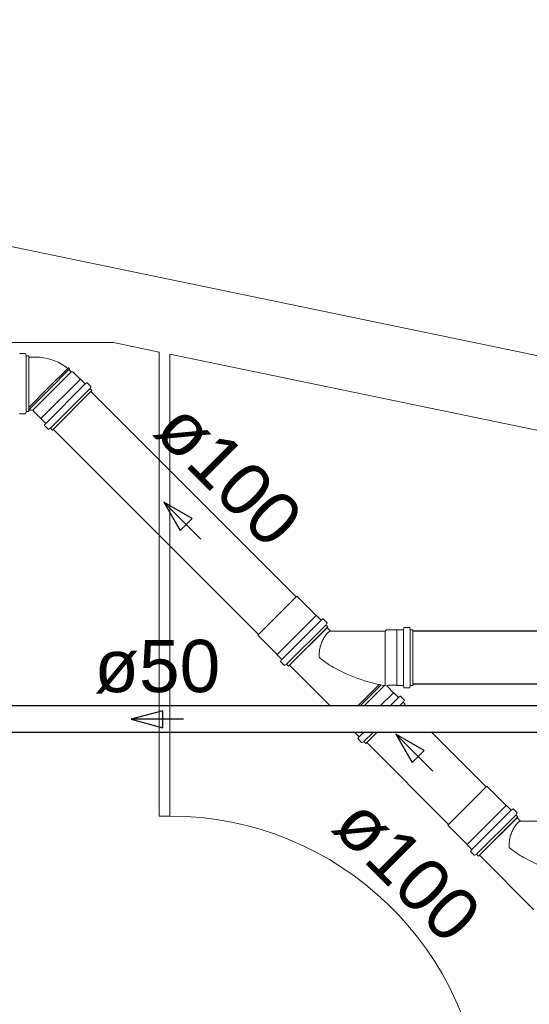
# Model space of a CAD drawing. Header units: millimetres. Extents: x 567 to 934, y -1 to 364.
# Tile 199 of 256: x 616.28 to 618.23, y 168.52 to 172.28. Entities that reach past the tile are written whole.
import ezdxf

# ---------------------------------------------------------------- set-up
doc = ezdxf.new("R2010")
doc.units = ezdxf.units.MM
doc.header["$MEASUREMENT"] = 0
doc.linetypes.add('NULL', pattern=[0])
doc.layers.add('ARQ FINA', color=8, linetype='Continuous')
for name, color, linetype, lineweight in [('CV-Condutos', 14, 'Continuous', 25), ('CV-Sentido conduto', 14, 'Continuous', 30), ('CV-Textos conduto', 7, 'Continuous', 9), ('Simbolos', 14, 'Continuous', 20), ('Simbolos_int', 14, 'Continuous', 15), ('TQ-Condutos', 14, 'Continuous', 25), ('TQ-Sentido conduto', 14, 'Continuous', 30), ('TQ-Textos conduto', 7, 'Continuous', 9)]:
    doc.layers.add(name, color=color, linetype=linetype, lineweight=lineweight)
doc.styles.add('Arial', font='arial.ttf')

msp = doc.modelspace()

# ---------------------------------------------------------------- linework, layer by layer
at = {"layer": 'ARQ FINA', "lineweight": 5}
for p, q in [((666.8823, 160.9083), (602.6777, 174.2348)), ((627.4774, 169.0873), (613.0374, 172.0845)), ((613.3174, 171.0502), (616.643, 171.0502)), ((616.643, 171.0502), (616.8174, 171.014)), ((616.8174, 171.014), (616.8174, 169.2391)), ((616.8574, 171.0057), (619.9174, 170.3705)), ((616.8574, 169.2391), (616.8574, 171.0057)), ((616.8174, 169.2391), (616.8574, 169.2391))]:
    msp.add_line(p, q, dxfattribs=at)
msp.add_arc((616.8574, 168.0391), 1.2007, 1.9092, 90, dxfattribs=at)
at = {"layer": 'CV-Condutos'}
for p, q in [((618.7437, 169.6606), (614.7695, 169.6606)), ((618.7437, 169.5592), (614.7695, 169.5592))]:
    msp.add_line(p, q, dxfattribs=at)
at = {"layer": 'CV-Sentido conduto'}
for p, q in [((616.8306, 169.6423), (616.7099, 169.6099)), ((616.8306, 169.5776), (616.8306, 169.6423)), ((616.7099, 169.6099), (616.8306, 169.5776))]:
    msp.add_line(p, q, dxfattribs=at)
msp.add_lwpolyline([(616.9099, 169.6099), (616.7099, 169.6099)], dxfattribs=at)
at = {"layer": 'Simbolos'}
for p, q in [((616.3046, 171.0086), (616.2857, 171.0086)), ((616.3065, 171.0071), (616.3081, 171.0013)), ((616.3189, 170.9998), (616.31, 170.9998)), ((616.3189, 170.9998), (616.3189, 170.7868)), ((616.3453, 170.9949), (616.3189, 170.9949)), ((616.4674, 170.9513), (616.4697, 170.9532)), ((616.4739, 170.9491), (616.4697, 170.9532)), ((616.4719, 170.9467), (616.4001, 170.8749)), ((616.4719, 170.9467), (616.4739, 170.9491)), ((616.4807, 170.938), (616.4719, 170.9467)), ((616.4869, 170.938), (616.4807, 170.938)), ((616.5148, 170.91), (616.4869, 170.938)), ((616.5156, 170.91), (616.5148, 170.91)), ((616.5326, 170.893), (616.5156, 170.91)), ((616.5393, 170.8962), (616.5353, 170.8929)), ((616.5554, 170.8827), (616.542, 170.896)), ((616.5557, 170.8803), (616.5527, 170.875)), ((616.5593, 170.8663), (616.4087, 170.7157)), ((616.5593, 170.8663), (616.553, 170.8726)), ((616.3046, 170.778), (616.2857, 170.778)), ((616.3065, 170.7795), (616.3081, 170.7853)), ((616.3189, 170.7868), (616.31, 170.7868)), ((616.334, 170.7917), (616.3189, 170.7917)), ((616.337, 170.7881), (616.337, 170.7887)), ((616.3649, 170.7601), (616.337, 170.7881)), ((616.3649, 170.7594), (616.3649, 170.7601)), ((616.382, 170.7424), (616.3649, 170.7594)), ((616.3788, 170.7357), (616.3821, 170.7397)), ((616.3923, 170.7196), (616.3789, 170.733)), ((616.3947, 170.7193), (616.4, 170.7223)), ((616.4087, 170.7157), (616.4024, 170.722)), ((617.4179, 170.007), (617.3438, 170.0811)), ((617.4186, 170.007), (617.4179, 170.007)), ((617.4357, 169.99), (617.4186, 170.007)), ((617.4423, 169.9932), (617.4383, 169.9898)), ((617.4584, 169.9797), (617.445, 169.993)), ((617.4587, 169.9773), (617.4557, 169.972)), ((617.4623, 169.9633), (617.3117, 169.8127)), ((617.4588, 169.9599), (617.3151, 169.8162)), ((617.4623, 169.9633), (617.456, 169.9696)), ((617.4706, 169.9481), (617.4588, 169.9599)), ((617.6812, 169.9472), (617.4727, 169.9472)), ((617.6856, 169.9516), (617.6812, 169.9472)), ((617.7251, 169.9516), (617.6856, 169.9516)), ((617.7256, 169.9521), (617.7251, 169.9516)), ((617.7497, 169.9521), (617.7256, 169.9521)), ((617.7522, 169.9591), (617.7517, 169.9539)), ((617.7731, 169.9609), (617.7542, 169.9609)), ((617.775, 169.9594), (617.7766, 169.9536)), ((617.7874, 169.9521), (617.7785, 169.9521)), ((617.7874, 169.7391), (617.7874, 169.9521)), ((617.268, 169.8571), (617.1939, 169.9312)), ((617.268, 169.8564), (617.268, 169.8571)), ((617.285, 169.8393), (617.268, 169.8564)), ((617.2818, 169.8327), (617.2852, 169.8367)), ((617.2953, 169.8166), (617.282, 169.83)), ((617.2977, 169.8163), (617.303, 169.8193)), ((617.3117, 169.8127), (617.3054, 169.819)), ((617.4707, 169.6606), (617.3151, 169.8162)), ((617.7134, 169.7115), (617.6904, 169.7345)), ((617.7251, 169.7396), (617.6925, 169.7396)), ((617.7141, 169.7115), (617.7134, 169.7115)), ((617.7312, 169.6944), (617.7141, 169.7115)), ((617.7256, 169.7391), (617.7251, 169.7396)), ((617.7497, 169.7391), (617.7256, 169.7391)), ((617.7522, 169.7321), (617.7517, 169.7373)), ((617.7731, 169.7303), (617.7542, 169.7303)), ((617.775, 169.7318), (617.7766, 169.7376)), ((617.7874, 169.7391), (617.7785, 169.7391)), ((617.7379, 169.6976), (617.7339, 169.6943)), ((617.7539, 169.6841), (617.7406, 169.6975)), ((617.7543, 169.6817), (617.7512, 169.6764)), ((617.7578, 169.6677), (617.7516, 169.674)), ((617.7507, 169.6606), (617.7578, 169.6677)), ((617.5635, 169.5608), (617.5635, 169.5616)), ((617.5806, 169.5438), (617.5635, 169.5608)), ((617.6072, 169.5171), (617.6493, 169.5592)), ((617.5774, 169.5371), (617.5807, 169.5411)), ((617.5909, 169.521), (617.5775, 169.5344)), ((617.5933, 169.5207), (617.5985, 169.5237)), ((617.6072, 169.5171), (617.601, 169.5234)), ((618.1443, 169.2806), (618.0703, 169.3546)), ((618.145, 169.2806), (618.1443, 169.2806)), ((618.1621, 169.2635), (618.145, 169.2806)), ((618.1688, 169.2667), (618.1648, 169.2634)), ((618.1848, 169.2532), (618.1715, 169.2666)), ((618.1887, 169.2369), (618.0381, 169.0863)), ((618.1853, 169.2334), (618.0416, 169.0897)), ((618.1851, 169.2508), (618.1821, 169.2456)), ((618.1887, 169.2369), (618.1824, 169.2432)), ((618.1971, 169.2216), (618.1853, 169.2334)), ((618.4076, 169.2207), (618.1992, 169.2207)), ((617.9944, 169.1307), (617.9204, 169.2047)), ((617.9944, 169.13), (617.9944, 169.1307)), ((618.0115, 169.1129), (617.9944, 169.13)), ((618.0083, 169.1062), (618.0116, 169.1102)), ((618.0218, 169.0902), (618.0084, 169.1035)), ((618.0242, 169.0898), (618.0294, 169.0929)), ((618.0381, 169.0863), (618.0318, 169.0925)), ((618.25, 168.8813), (618.0416, 169.0897))]:
    msp.add_line(p, q, dxfattribs=at)
for points in [[(616.2857, 171.0086), (616.2854, 171.0085), (616.2851, 171.0085), (616.2848, 171.0083), (616.2845, 171.0082), (616.2842, 171.0079), (616.284, 171.0077), (616.2839, 171.0074), (616.2838, 171.0071), (616.2837, 171.0067)], [(616.3065, 171.0071), (616.3064, 171.0074), (616.3063, 171.0076), (616.3061, 171.0079), (616.3059, 171.0081), (616.3057, 171.0082), (616.3054, 171.0084), (616.3052, 171.0085), (616.3049, 171.0086), (616.3046, 171.0086)], [(616.3081, 171.0013), (616.3082, 171.001), (616.3083, 171.0007), (616.3085, 171.0005), (616.3087, 171.0003), (616.3089, 171.0001), (616.3092, 171), (616.3095, 170.9999), (616.3098, 170.9998), (616.31, 170.9998)], [(616.4674, 170.9513), (616.4557, 170.96), (616.4433, 170.9679), (616.4303, 170.9748), (616.4169, 170.9807), (616.4031, 170.9856), (616.3889, 170.9894), (616.3745, 170.9922), (616.36, 170.9938), (616.3453, 170.9944)], [(616.5326, 170.893), (616.5329, 170.8928), (616.5332, 170.8926), (616.5335, 170.8925), (616.5338, 170.8924), (616.5341, 170.8924), (616.5345, 170.8924), (616.5348, 170.8925), (616.5351, 170.8927), (616.5353, 170.8928)], [(616.542, 170.896), (616.5418, 170.8963), (616.5415, 170.8964), (616.5412, 170.8965), (616.5408, 170.8966), (616.5405, 170.8966), (616.5402, 170.8966), (616.5399, 170.8965), (616.5396, 170.8964), (616.5393, 170.8962)], [(616.5527, 170.875), (616.5525, 170.8748), (616.5525, 170.8745), (616.5524, 170.8742), (616.5524, 170.8739), (616.5524, 170.8736), (616.5525, 170.8733), (616.5526, 170.8731), (616.5528, 170.8728), (616.553, 170.8726)], [(616.5557, 170.8803), (616.5558, 170.8805), (616.5559, 170.8808), (616.5559, 170.8811), (616.5559, 170.8814), (616.5559, 170.8817), (616.5558, 170.882), (616.5557, 170.8822), (616.5556, 170.8825), (616.5554, 170.8827)], [(616.2837, 170.7798), (616.2838, 170.7795), (616.2839, 170.7792), (616.284, 170.7789), (616.2842, 170.7786), (616.2845, 170.7784), (616.2848, 170.7782), (616.2851, 170.7781), (616.2854, 170.778), (616.2857, 170.778)], [(616.3046, 170.778), (616.3049, 170.778), (616.3052, 170.7781), (616.3054, 170.7782), (616.3057, 170.7783), (616.3059, 170.7785), (616.3061, 170.7787), (616.3063, 170.7789), (616.3064, 170.7792), (616.3065, 170.7795)], [(616.31, 170.7868), (616.3098, 170.7868), (616.3095, 170.7867), (616.3092, 170.7866), (616.3089, 170.7864), (616.3087, 170.7863), (616.3085, 170.7861), (616.3083, 170.7858), (616.3082, 170.7856), (616.3081, 170.7853)], [(616.337, 170.7887), (616.337, 170.7892), (616.3368, 170.7897), (616.3366, 170.7902), (616.3363, 170.7906), (616.3359, 170.791), (616.3355, 170.7913), (616.335, 170.7915), (616.3345, 170.7916), (616.334, 170.7917)], [(616.3788, 170.7357), (616.3786, 170.7354), (616.3785, 170.7351), (616.3784, 170.7348), (616.3784, 170.7345), (616.3784, 170.7342), (616.3784, 170.7338), (616.3786, 170.7335), (616.3787, 170.7332), (616.3789, 170.733)], [(616.3821, 170.7397), (616.3823, 170.7399), (616.3825, 170.7402), (616.3826, 170.7405), (616.3826, 170.7409), (616.3826, 170.7412), (616.3825, 170.7415), (616.3824, 170.7418), (616.3822, 170.7421), (616.382, 170.7424)], [(616.3923, 170.7196), (616.3925, 170.7194), (616.3928, 170.7193), (616.393, 170.7192), (616.3933, 170.7191), (616.3936, 170.719), (616.3939, 170.719), (616.3942, 170.7191), (616.3945, 170.7192), (616.3947, 170.7193)], [(616.4024, 170.722), (616.4022, 170.7222), (616.4019, 170.7223), (616.4016, 170.7225), (616.4014, 170.7225), (616.4011, 170.7226), (616.4008, 170.7226), (616.4005, 170.7225), (616.4002, 170.7224), (616.4, 170.7223)], [(617.4357, 169.99), (617.4359, 169.9897), (617.4362, 169.9896), (617.4365, 169.9895), (617.4368, 169.9894), (617.4371, 169.9894), (617.4375, 169.9894), (617.4378, 169.9895), (617.4381, 169.9896), (617.4384, 169.9898)], [(617.445, 169.993), (617.4448, 169.9932), (617.4445, 169.9934), (617.4442, 169.9935), (617.4439, 169.9936), (617.4435, 169.9936), (617.4432, 169.9936), (617.4429, 169.9935), (617.4426, 169.9933), (617.4423, 169.9932)], [(617.4557, 169.972), (617.4556, 169.9718), (617.4555, 169.9715), (617.4554, 169.9712), (617.4554, 169.9709), (617.4555, 169.9706), (617.4555, 169.9703), (617.4557, 169.9701), (617.4558, 169.9698), (617.456, 169.9696)], [(617.4587, 169.9773), (617.4588, 169.9775), (617.4589, 169.9778), (617.459, 169.9781), (617.459, 169.9784), (617.4589, 169.9787), (617.4588, 169.9789), (617.4587, 169.9792), (617.4586, 169.9795), (617.4584, 169.9797)], [(617.4706, 169.9481), (617.4704, 169.948), (617.4703, 169.9478), (617.4701, 169.9477), (617.47, 169.9476), (617.4698, 169.9475), (617.4696, 169.9474), (617.4695, 169.9473), (617.4693, 169.9472), (617.4692, 169.9471)], [(617.4706, 169.9481), (617.4708, 169.9479), (617.471, 169.9477), (617.4712, 169.9476), (617.4715, 169.9475), (617.4717, 169.9474), (617.472, 169.9473), (617.4722, 169.9472), (617.4725, 169.9472), (617.4727, 169.9472)], [(617.7497, 169.9521), (617.7501, 169.9521), (617.7504, 169.9522), (617.7507, 169.9523), (617.751, 169.9525), (617.7512, 169.9527), (617.7514, 169.953), (617.7516, 169.9533), (617.7517, 169.9536), (617.7517, 169.9539)], [(617.7542, 169.9609), (617.7538, 169.9609), (617.7535, 169.9608), (617.7532, 169.9606), (617.7529, 169.9605), (617.7527, 169.9602), (617.7525, 169.96), (617.7523, 169.9597), (617.7522, 169.9594), (617.7522, 169.9591)], [(617.775, 169.9594), (617.7749, 169.9597), (617.7748, 169.9599), (617.7746, 169.9602), (617.7744, 169.9604), (617.7742, 169.9606), (617.7739, 169.9607), (617.7737, 169.9608), (617.7734, 169.9609), (617.7731, 169.9609)], [(617.7766, 169.9536), (617.7767, 169.9533), (617.7768, 169.953), (617.777, 169.9528), (617.7772, 169.9526), (617.7774, 169.9524), (617.7777, 169.9523), (617.7779, 169.9522), (617.7782, 169.9521), (617.7785, 169.9521)], [(617.2818, 169.8327), (617.2816, 169.8324), (617.2815, 169.8321), (617.2814, 169.8318), (617.2814, 169.8315), (617.2814, 169.8311), (617.2815, 169.8308), (617.2816, 169.8305), (617.2817, 169.8302), (617.282, 169.83)], [(617.2852, 169.8366), (617.2853, 169.8369), (617.2855, 169.8372), (617.2856, 169.8375), (617.2856, 169.8378), (617.2856, 169.8382), (617.2855, 169.8385), (617.2854, 169.8388), (617.2853, 169.8391), (617.285, 169.8393)], [(617.2953, 169.8166), (617.2955, 169.8164), (617.2958, 169.8163), (617.296, 169.8161), (617.2963, 169.8161), (617.2966, 169.816), (617.2969, 169.816), (617.2972, 169.8161), (617.2975, 169.8162), (617.2977, 169.8163)], [(617.3054, 169.819), (617.3052, 169.8192), (617.3049, 169.8193), (617.3047, 169.8195), (617.3044, 169.8195), (617.3041, 169.8196), (617.3038, 169.8196), (617.3035, 169.8195), (617.3032, 169.8194), (617.303, 169.8193)], [(617.6925, 169.7396), (617.6921, 169.7396), (617.6918, 169.7395), (617.6914, 169.7394), (617.691, 169.7392), (617.6907, 169.739), (617.6904, 169.7387), (617.6902, 169.7384), (617.6899, 169.7381), (617.6898, 169.7377), (617.6896, 169.7374), (617.6896, 169.737), (617.6895, 169.7366), (617.6896, 169.7362), (617.6896, 169.7358), (617.6898, 169.7354), (617.6899, 169.7351), (617.6902, 169.7348), (617.6904, 169.7345)], [(617.7517, 169.7373), (617.7517, 169.7376), (617.7516, 169.7379), (617.7514, 169.7382), (617.7512, 169.7384), (617.751, 169.7387), (617.7507, 169.7388), (617.7504, 169.739), (617.7501, 169.7391), (617.7497, 169.7391)], [(617.7522, 169.7321), (617.7522, 169.7318), (617.7523, 169.7315), (617.7525, 169.7312), (617.7527, 169.7309), (617.7529, 169.7307), (617.7532, 169.7305), (617.7535, 169.7304), (617.7538, 169.7303), (617.7542, 169.7303)], [(617.7731, 169.7303), (617.7734, 169.7303), (617.7737, 169.7304), (617.7739, 169.7305), (617.7742, 169.7306), (617.7744, 169.7308), (617.7746, 169.731), (617.7748, 169.7312), (617.7749, 169.7315), (617.775, 169.7318)], [(617.7785, 169.7391), (617.7782, 169.7391), (617.7779, 169.739), (617.7777, 169.7389), (617.7774, 169.7388), (617.7772, 169.7386), (617.777, 169.7384), (617.7768, 169.7381), (617.7767, 169.7379), (617.7766, 169.7376)], [(617.7312, 169.6944), (617.7315, 169.6942), (617.7318, 169.694), (617.7321, 169.6939), (617.7324, 169.6938), (617.7327, 169.6938), (617.733, 169.6938), (617.7334, 169.6939), (617.7336, 169.6941), (617.7339, 169.6943)], [(617.7406, 169.6975), (617.7403, 169.6977), (617.74, 169.6978), (617.7397, 169.698), (617.7394, 169.698), (617.7391, 169.698), (617.7388, 169.698), (617.7384, 169.6979), (617.7381, 169.6978), (617.7379, 169.6976)], [(617.7513, 169.6764), (617.7511, 169.6762), (617.751, 169.6759), (617.751, 169.6756), (617.751, 169.6753), (617.751, 169.675), (617.7511, 169.6748), (617.7512, 169.6745), (617.7514, 169.6742), (617.7516, 169.674)], [(617.7543, 169.6817), (617.7544, 169.6819), (617.7545, 169.6822), (617.7545, 169.6825), (617.7545, 169.6828), (617.7545, 169.6831), (617.7544, 169.6834), (617.7543, 169.6836), (617.7541, 169.6839), (617.7539, 169.6841)], [(617.5774, 169.5371), (617.5772, 169.5368), (617.5771, 169.5365), (617.577, 169.5362), (617.5769, 169.5359), (617.577, 169.5356), (617.577, 169.5352), (617.5771, 169.5349), (617.5773, 169.5347), (617.5775, 169.5344)], [(617.5807, 169.5411), (617.5809, 169.5413), (617.5811, 169.5416), (617.5811, 169.5419), (617.5812, 169.5423), (617.5812, 169.5426), (617.5811, 169.5429), (617.581, 169.5432), (617.5808, 169.5435), (617.5806, 169.5438)], [(617.5909, 169.521), (617.5911, 169.5208), (617.5914, 169.5207), (617.5916, 169.5206), (617.5919, 169.5205), (617.5922, 169.5205), (617.5925, 169.5205), (617.5928, 169.5205), (617.593, 169.5206), (617.5933, 169.5207)], [(617.601, 169.5234), (617.6007, 169.5236), (617.6005, 169.5238), (617.6002, 169.5239), (617.5999, 169.524), (617.5997, 169.524), (617.5994, 169.524), (617.5991, 169.5239), (617.5988, 169.5239), (617.5985, 169.5237)], [(618.1621, 169.2635), (618.1623, 169.2633), (618.1626, 169.2631), (618.1629, 169.263), (618.1633, 169.2629), (618.1636, 169.2629), (618.1639, 169.263), (618.1642, 169.2631), (618.1645, 169.2632), (618.1648, 169.2634)], [(618.1715, 169.2666), (618.1712, 169.2668), (618.1709, 169.267), (618.1706, 169.2671), (618.1703, 169.2672), (618.17, 169.2672), (618.1696, 169.2671), (618.1693, 169.267), (618.169, 169.2669), (618.1688, 169.2667)], [(618.1821, 169.2456), (618.182, 169.2453), (618.1819, 169.245), (618.1819, 169.2447), (618.1819, 169.2445), (618.1819, 169.2442), (618.182, 169.2439), (618.1821, 169.2436), (618.1823, 169.2434), (618.1824, 169.2432)], [(618.1851, 169.2508), (618.1853, 169.2511), (618.1854, 169.2514), (618.1854, 169.2516), (618.1854, 169.2519), (618.1854, 169.2522), (618.1853, 169.2525), (618.1852, 169.2528), (618.185, 169.253), (618.1848, 169.2532)], [(618.1971, 169.2216), (618.1969, 169.2215), (618.1967, 169.2214), (618.1966, 169.2213), (618.1964, 169.2212), (618.1962, 169.2211), (618.1961, 169.221), (618.1959, 169.2209), (618.1958, 169.2207), (618.1956, 169.2206)], [(618.1971, 169.2216), (618.1972, 169.2214), (618.1975, 169.2213), (618.1977, 169.2211), (618.1979, 169.221), (618.1981, 169.2209), (618.1984, 169.2208), (618.1987, 169.2208), (618.1989, 169.2207), (618.1992, 169.2207)], [(618.0083, 169.1062), (618.0081, 169.106), (618.0079, 169.1057), (618.0079, 169.1054), (618.0078, 169.105), (618.0078, 169.1047), (618.0079, 169.1044), (618.008, 169.1041), (618.0082, 169.1038), (618.0084, 169.1035)], [(618.0116, 169.1102), (618.0118, 169.1105), (618.0119, 169.1108), (618.012, 169.1111), (618.0121, 169.1114), (618.0121, 169.1117), (618.012, 169.1121), (618.0119, 169.1124), (618.0117, 169.1126), (618.0115, 169.1129)], [(618.0218, 169.0902), (618.022, 169.09), (618.0222, 169.0898), (618.0225, 169.0897), (618.0228, 169.0896), (618.0231, 169.0896), (618.0234, 169.0896), (618.0236, 169.0896), (618.0239, 169.0897), (618.0242, 169.0899)], [(618.0318, 169.0925), (618.0316, 169.0927), (618.0314, 169.0929), (618.0311, 169.093), (618.0308, 169.0931), (618.0305, 169.0931), (618.0302, 169.0931), (618.03, 169.0931), (618.0297, 169.093), (618.0294, 169.0929)]]:
    msp.add_lwpolyline(points, dxfattribs=at)
at = {"layer": 'Simbolos_int'}
for p, q in [((616.3085, 170.9998), (616.3085, 170.7868)), ((616.3189, 170.7917), (616.3189, 170.9949)), ((616.4697, 170.9532), (616.3957, 170.8792)), ((616.4807, 170.938), (616.3344, 170.7917)), ((616.4739, 170.9491), (616.3999, 170.8751)), ((616.3189, 170.8024), (616.3957, 170.8792)), ((616.3209, 170.7957), (616.4001, 170.8749)), ((616.3245, 170.7997), (616.3999, 170.8751)), ((616.5156, 170.91), (616.3649, 170.7594)), ((616.5339, 170.8917), (616.3833, 170.7411)), ((616.5519, 170.8737), (616.4013, 170.7231)), ((617.3438, 170.0811), (617.1939, 169.9312)), ((617.4179, 170.007), (617.268, 169.8571)), ((617.4369, 169.9887), (617.2863, 169.8381)), ((617.4549, 169.9707), (617.3043, 169.8201)), ((617.6812, 169.9472), (617.6812, 169.7382)), ((617.7251, 169.9516), (617.7251, 169.7396)), ((617.7256, 169.9521), (617.7256, 169.7391)), ((617.7516, 169.7391), (617.7516, 169.9521)), ((617.777, 169.7391), (617.777, 169.9521)), ((617.6585, 169.7426), (617.5765, 169.6606)), ((617.666, 169.741), (617.5856, 169.6606)), ((617.6786, 169.7387), (617.6005, 169.6606)), ((617.7134, 169.7115), (617.6626, 169.6606)), ((617.7, 169.6606), (617.7325, 169.6931)), ((617.736, 169.6606), (617.7505, 169.6751)), ((617.5819, 169.5425), (617.5986, 169.5592)), ((617.5999, 169.5245), (617.6346, 169.5592)), ((618.0703, 169.3546), (617.9204, 169.2047)), ((618.1443, 169.2806), (617.9944, 169.1307)), ((618.1634, 169.2622), (618.0128, 169.1116)), ((618.1814, 169.2442), (618.0307, 169.0936))]:
    msp.add_line(p, q, dxfattribs=at)
for points in [[(617.4691, 169.9471), (617.4663, 169.9446), (617.4635, 169.942), (617.4608, 169.9393), (617.4583, 169.9365), (617.4558, 169.9336), (617.4535, 169.9306), (617.4512, 169.9276), (617.4491, 169.9244), (617.4471, 169.9212)], [(617.4471, 169.9212), (617.4449, 169.9174), (617.4428, 169.9136), (617.4409, 169.9097), (617.4391, 169.9057), (617.4374, 169.9017), (617.4359, 169.8976), (617.4345, 169.8935), (617.4332, 169.8893), (617.4321, 169.8851)], [(617.432, 169.8851), (617.4312, 169.8807), (617.4305, 169.8764), (617.4299, 169.872), (617.4295, 169.8676), (617.4292, 169.8632), (617.4291, 169.8588), (617.429, 169.8544), (617.4291, 169.85), (617.4294, 169.8456)], [(617.4294, 169.8456), (617.4357, 169.8405), (617.4422, 169.8355), (617.4487, 169.8307), (617.4553, 169.826), (617.4621, 169.8214), (617.4689, 169.817), (617.4758, 169.8127), (617.4828, 169.8086), (617.4899, 169.8047)], [(617.4899, 169.8046), (617.5019, 169.7983), (617.514, 169.7922), (617.5263, 169.7864), (617.5387, 169.7808), (617.5512, 169.7755), (617.5638, 169.7705), (617.5765, 169.7658), (617.5893, 169.7614), (617.6022, 169.7572)], [(617.6022, 169.7572), (617.6117, 169.7543), (617.6213, 169.7516), (617.631, 169.749), (617.6407, 169.7466), (617.6504, 169.7443), (617.6601, 169.7422), (617.6699, 169.7403), (617.6797, 169.7385), (617.6896, 169.7369)], [(618.1956, 169.2206), (618.1927, 169.2181), (618.19, 169.2155), (618.1873, 169.2129), (618.1847, 169.2101), (618.1823, 169.2072), (618.1799, 169.2042), (618.1777, 169.2011), (618.1755, 169.198), (618.1735, 169.1948)], [(618.1735, 169.1948), (618.1713, 169.191), (618.1693, 169.1871), (618.1674, 169.1832), (618.1656, 169.1793), (618.1639, 169.1752), (618.1623, 169.1711), (618.1609, 169.167), (618.1596, 169.1628), (618.1585, 169.1586)], [(618.1585, 169.1586), (618.1577, 169.1543), (618.157, 169.1499), (618.1564, 169.1456), (618.156, 169.1412), (618.1557, 169.1368), (618.1555, 169.1324), (618.1555, 169.128), (618.1556, 169.1235), (618.1558, 169.1191)], [(618.1558, 169.1191), (618.1622, 169.114), (618.1686, 169.1091), (618.1751, 169.1042), (618.1818, 169.0995), (618.1885, 169.095), (618.1953, 169.0905), (618.2023, 169.0863), (618.2093, 169.0822), (618.2164, 169.0782)], [(618.2164, 169.0782), (618.2284, 169.0718), (618.2405, 169.0658), (618.2527, 169.0599), (618.2651, 169.0544), (618.2776, 169.0491), (618.2902, 169.0441), (618.3029, 169.0394), (618.3157, 169.0349), (618.3286, 169.0308)]]:
    msp.add_lwpolyline(points, dxfattribs=at)
at = {"layer": 'TQ-Condutos'}
for p, q in [((617.3407, 170.0779), (616.5558, 170.8629)), ((617.197, 169.9343), (616.4121, 170.7192)), ((619.7621, 169.9472), (617.7874, 169.9472)), ((619.7621, 169.744), (617.7874, 169.744)), ((617.758, 169.6606), (617.7544, 169.6643)), ((618.0672, 169.3515), (617.8594, 169.5592)), ((617.9235, 169.2078), (617.6107, 169.5206))]:
    msp.add_line(p, q, dxfattribs=at)
at = {"layer": 'TQ-Sentido conduto'}
for p, q in [((616.8348, 170.4401), (616.8973, 170.3319)), ((616.9431, 170.3776), (616.8348, 170.4401)), ((616.8973, 170.3319), (616.9431, 170.3776)), ((617.7219, 169.5531), (617.7844, 169.4448)), ((617.8302, 169.4906), (617.7219, 169.5531)), ((617.7844, 169.4448), (617.8302, 169.4906))]:
    msp.add_line(p, q, dxfattribs=at)
for points in [[(616.9763, 170.2987), (616.8348, 170.4401)], [(617.8633, 169.4117), (617.7219, 169.5531)]]:
    msp.add_lwpolyline(points, dxfattribs=at)

# ---------------------------------------------------------------- texts
at = {"layer": 'CV-Textos conduto', "linetype": 'NULL', "insert": (616.8099, 169.7081), "char_height": 0.2, "width": 0.962805, "attachment_point": 8, "line_spacing_factor": 0.6, "style": 'Arial'}
msp.add_mtext('ø50', dxfattribs=at)
at = {"layer": 'TQ-Textos conduto', "linetype": 'NULL', "char_height": 0.2, "width": 1.273476, "attachment_point": 8, "rotation": 314.9999, "line_spacing_factor": 0.6, "style": 'Arial'}
for insert in [(617.0107, 170.4746), (617.693, 168.962)]:
    msp.add_mtext('ø100', dxfattribs=dict(at, insert=insert))

doc.saveas('drawing.dxf')
